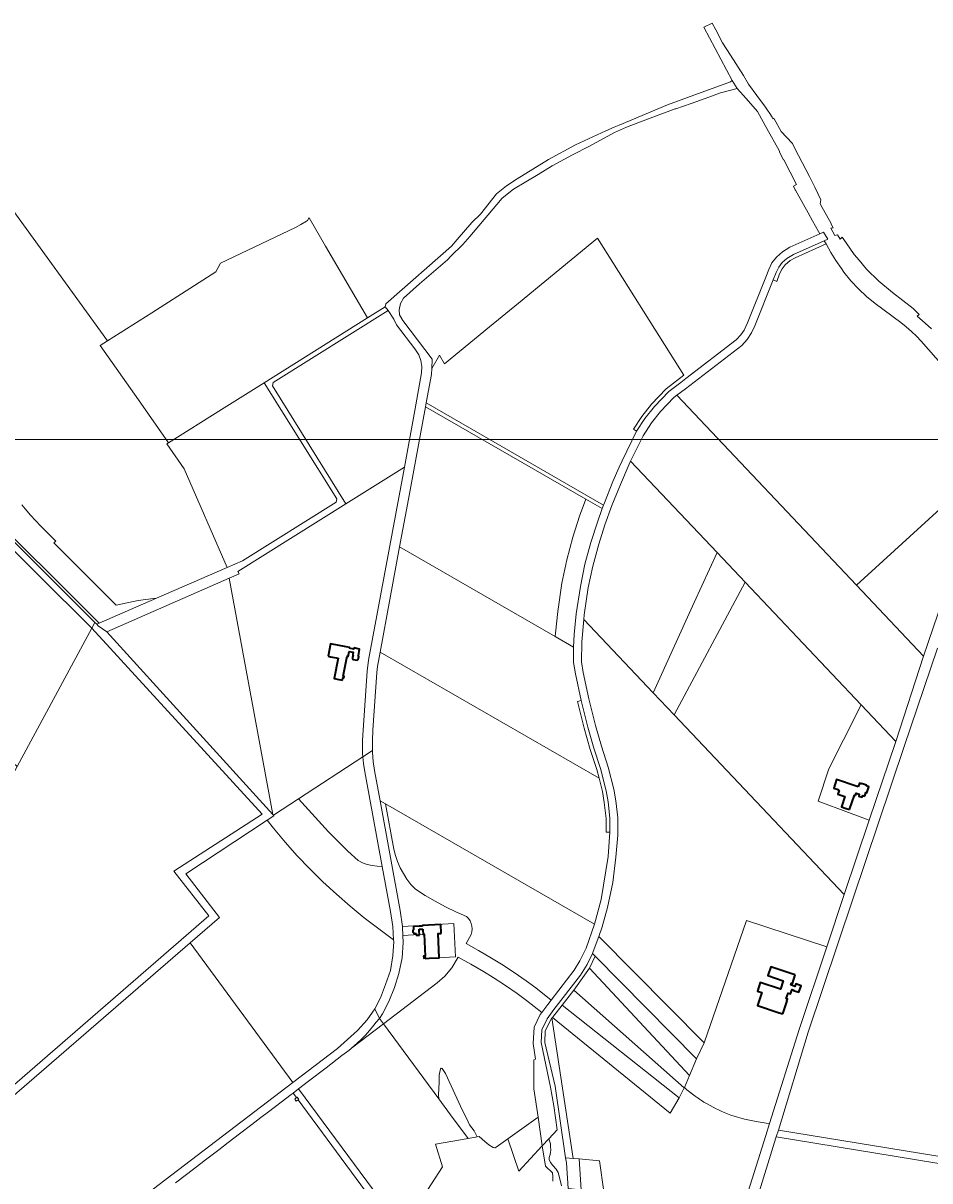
# Model space of a CAD drawing. Header units: metres. Extents: x 152747 to 157233, y 373738 to 378734.
# Tile 28 of 29: x 154981 to 156188, y 376909 to 378449. Entities that reach past the tile are written whole.
import ezdxf
from ezdxf.enums import TextEntityAlignment as Align

# ---------------------------------------------------------------- set-up
doc = ezdxf.new("R2010")
doc.units = ezdxf.units.M
for name, color, linetype, lineweight in [('B-XX-KG-GRENS_PERCEEL-GV', 150, 'Continuous', 18), ('B-XX-KG-GRENS_PERCEEL-S @ 0.001', 150, 'Continuous', 25), ('B-XX-OG-BEBOUWING-G', 7, 'Continuous', 35), ('B-XX-OG-BEBOUWING_HUISNUMMER-T18', 10, 'Continuous', 18), ('B-XX-OG-BEBOUWING_STRAATNAAM-T18', 10, 'Continuous', 18), ('X-XX-AL-DETAIL1-G', 7, 'Continuous', 18)]:
    doc.layers.add(name, color=color, linetype=linetype, lineweight=lineweight)
doc.styles.add('NLCS-ISO', font='NLCS-ISO.ttf', dxfattribs={"height": 1.8})
doc.styles.add('NLCS-ISO-M-T18', font='NLCS-ISO.ttf', dxfattribs={"height": 1.8})

# ---------------------------------------------------------------- blocks, each defined once
blk = doc.blocks.new('SKG-PERCEELNUMMER-SO')
at = {"layer": 'Defpoints'}
blk.add_point((0, 0), dxfattribs=at)
at = {"style": 'NLCS-ISO', "oblique": 10, "flags": 1}
blk.add_attdef('GEMEENTECODE', text='', height=1.8, dxfattribs=at).set_placement((0, 3), align=Align.MIDDLE_RIGHT)
at = {"style": 'NLCS-ISO', "oblique": 10}
blk.add_attdef('PERCEELNUMMER', text='', height=1.8, dxfattribs=at).set_placement((0, 0), align=Align.MIDDLE_CENTER)
at = {"style": 'NLCS-ISO', "oblique": 10, "flags": 1}
blk.add_attdef('SECTIE', text='', height=1.8, dxfattribs=at).set_placement((0, 2), align=Align.MIDDLE_LEFT)

msp = doc.modelspace()

# ---------------------------------------------------------------- linework, layer by layer
at = {"layer": 'B-XX-KG-GRENS_PERCEEL-GV'}
for points in [[(156189.788, 378042.415), (156181.349, 378050.117), (156170.769, 378059.218), (156173.51, 378061.828), (156165.183, 378069.571), (156137.66, 378090.926), (156119.435, 378106.179), (156103.255, 378121.848), (156093.233, 378133.907), (156086.923, 378141.596), (156076.126, 378156.891), (156070.836, 378164.385), (156068.121, 378161.858), (156064.59, 378167.78), (156061.168, 378166.948), (156055.885, 378176.359), (156058.989, 378177.173), (156056.119, 378181.862), (156056.15, 378182.581), (156041.851, 378208.246), (156041.539, 378208.805), (156042.304, 378214.163), (156034.385, 378231.316), (156033.998, 378232.155), (156027.239, 378245.261), (156007.962, 378282.642), (156004.575, 378289.21), (156004.14, 378289.673), (155989.507, 378305.215), (155980.389, 378322.17), (155980.036, 378322.826), (155979.015, 378322.017), (155978.664, 378322.604), (155977.679, 378324.256), (155974.432, 378329.304), (155971.575, 378333.414), (155968.686, 378337.501), (155957.39, 378352.876), (155946.184, 378368.111), (155939.401, 378379.652), (155922.266, 378406.623), (155911.61, 378423.327), (155902.679, 378440.638), (155897.917, 378449.359), (155886.799, 378443.975), (155924.223, 378373.125), (155931.286, 378362.528), (155943.017, 378349.136), (155958.108, 378331.908), (155963.433, 378322.14), (155970.484, 378309.205), (155987.171, 378279.715), (155987.932, 378276.747), (155992.677, 378267.516), (155993.148, 378267.691), (156010.029, 378234.848), (156005.831, 378232.426), (156008.47, 378227.666), (156008.876, 378226.934), (156019.455, 378207.848), (156025.482, 378196.974), (156031.444, 378186.219), (156039.328, 378171.995), (156040.936, 378169.095), (156046.045, 378171.408), (156051.871, 378161.965), (156047.04, 378159.816), (156049.466, 378155.554), (156055.929, 378144.202), (156062.456, 378133.329), (156069.763, 378122.866), (156073.166, 378118.168), (156082.462, 378106.594), (156092.464, 378095.745), (156103.36, 378085.578), (156114.782, 378076.326), (156148.822, 378050.889), (156156.07, 378045.097), (156163.069, 378039.073), (156169.712, 378032.758), (156175.988, 378026.102), (156254.183, 377937.549)], [(154979.192, 377808.243), (154983.465, 377802.854), (154990.39, 377794.707), (155004.009, 377780.49), (155024.38, 377760.116), (155021.518, 377758.027), (155071.859, 377707.805), (155104.359, 377674.916), (155133.689, 377681.209), (155154.083, 377683.75), (155158.129, 377684.056), (155252.051, 377724.989), (155194.991, 377856.478), (155171.854, 377889.372), (155174.216, 377890.76), (155134.195, 377947.929), (155083.335, 378020.581), (155092.941, 378026.682), (154956.744, 378214.614)], [(156254.183, 377937.549), (156175.988, 378026.102), (156169.712, 378032.758), (156163.069, 378039.073), (156156.07, 378045.097), (156148.822, 378050.889), (156114.782, 378076.326), (156103.36, 378085.578), (156092.464, 378095.745), (156082.462, 378106.594), (156073.166, 378118.168), (156069.763, 378122.866), (156062.456, 378133.329), (156055.929, 378144.202), (156049.466, 378155.554), (156008.203, 378137.113), (156001.473, 378133.438), (155994.755, 378127.535), (155990.853, 378122.573), (155987.599, 378115.687), (155983.7, 378105.788), (155979.167, 378107.81), (155954.482, 378046.464), (155949.995, 378037.074), (155944.242, 378028.414), (155937.354, 378020.465), (155862.155, 377962.902), (155850.654, 377954.182), (156089.917, 377701.333), (156297.396, 377891.1)], [(154918.926, 377812.921), (155081.916, 377650.841), (155158.129, 377684.056), (155154.083, 377683.75), (155133.689, 377681.209), (155104.359, 377674.916), (155071.859, 377707.805), (155021.518, 377758.027), (155024.38, 377760.116), (155004.009, 377780.49), (154990.39, 377794.707), (154983.465, 377802.854), (154979.192, 377808.243)], [(156211.223, 377700.776), (156179.119, 377607.066), (156142.08, 377493.45), (156141.642, 377492.106), (156106.874, 377388.786), (156073.569, 377289.811), (156050.33, 377220.128), (156013.698, 377110.285), (155974.079, 376985.061), (155969.084, 376969.274), (155938.295, 376870.784)], [(155957.141, 376883.967), (155982.73, 376965.885), (155983.195, 376967.418), (155985.871, 376976.249), (155985.879, 376976.275), (156025.537, 377106.532), (156085.242, 377283.748), (156153.384, 377487), (156197.827, 377617.845)], [(155706.181, 376898.479), (155703.766, 376932.679), (155702.761, 376939.464), (155688.834, 377034.744), (155675.058, 377092.979), (155675.743, 377108.491), (155684.516, 377125.59), (155685.114, 377126.345), (155698.129, 377142.776), (155713.496, 377162.613), (155734.398, 377191.887), (155742.049, 377207.828), (155738.428, 377211.493), (155731.378, 377196.54), (155722.746, 377182.7), (155687.188, 377136.851), (155678.043, 377124.556), (155670.958, 377109.889), (155670.141, 377092.961), (155682.766, 377033.573), (155687.085, 377008.395), (155691.59, 376976.823), (155680.476, 376964.842), (155682.459, 376958.113), (155682.815, 376954.86), (155682.876, 376949.666), (155682.805, 376946.892), (155682.028, 376943.705), (155681.034, 376939.937), (155681.065, 376937.34), (155682.78, 376933.189), (155685.679, 376929.06), (155690.127, 376924.159), (155692.61, 376919.918), (155694.596, 376913.384), (155697.401, 376902.075)], [(155183.591, 376906.195), (155197.975, 376917.153), (155217.044, 376931.812), (155223.613, 376936.939), (155241.041, 376950.007), (155253.523, 376959.63), (155268.875, 376971.436), (155285.152, 376983.896), (155297.031, 376993.101), (155307.214, 377000.748), (155324.345, 377013.578), (155337.625, 377023.559), (155340.15, 377025.618), (155347.144, 377031.093), (155360.54, 377041.265), (155383.894, 377059.226), (155405.099, 377075.394), (155414.177, 377082.393), (155417.732, 377085.356), (155421.287, 377088.319), (155430.32, 377096.529), (155436.306, 377102.649), (155441.726, 377108.705), (155447.418, 377115.802), (155450.601, 377119.824), (155455.143, 377124.63), (155448.826, 377137.588), (155438.471, 377123.057), (155425.721, 377108.718), (155398.934, 377084.958), (155339.458, 377039.65), (155068.068, 376832.407)], [(155938.295, 376870.784), (155969.084, 376969.274), (155974.079, 376985.061), (155969.685, 376985.745), (155956.494, 376987.772), (155952.069, 376988.546), (155947.475, 376989.438), (155945.187, 376989.927), (155940.629, 376990.99), (155938.361, 376991.565), (155934.434, 376992.631), (155931.601, 376993.457), (155927.136, 376994.859), (155922.708, 376996.373), (155920.508, 376997.171), (155918.319, 376997.996), (155913.973, 376999.728), (155909.669, 377001.57), (155905.413, 377003.517), (155903.304, 377004.531), (155899.125, 377006.637), (155895, 377008.847), (155890.931, 377011.159), (155886.921, 377013.572), (155884.939, 377014.816), (155881.023, 377017.378), (155879.089, 377018.695), (155875.271, 377021.402), (155873.388, 377022.791), (155871.523, 377024.204), (155867.845, 377027.098), (155866.034, 377028.579), (155864.241, 377030.083), (155861.586, 377032.382), (155860.86, 377033.011), (155860.743, 377032.726), (155853.971, 377019.349), (155841.875, 376998.93), (155685.114, 377126.345), (155684.516, 377125.59), (155712.894, 376938.554), (155720.685, 376937.854), (155747.713, 376935.425), (155753.576, 376894.667)], [(155481.26, 376834.435), (155346.82, 377016.457), (155344.313, 377014.699), (155342.122, 377017.622), (155344.472, 377019.488), (155340.15, 377025.618), (155337.625, 377023.559), (155324.345, 377013.578), (155307.214, 377000.748), (155297.031, 376993.101), (155285.152, 376983.896), (155268.875, 376971.436), (155253.523, 376959.63), (155241.041, 376950.007), (155223.613, 376936.939), (155217.044, 376931.812), (155197.975, 376917.153), (155183.591, 376906.195)], [(155685.558, 376908.259), (155685.929, 376914.612), (155685.161, 376919.392), (155676.023, 376928.161), (155671.565, 376955.235), (155640.416, 376921.656), (155625.729, 376964.714), (155610.248, 376953.767), (155608.821, 376952.712), (155608.316, 376952.65), (155606.427, 376953.032), (155600.59, 376956.738), (155595.019, 376961.112), (155587.678, 376967.91), (155585.093, 376967.285), (155572.825, 376965.289), (155529.402, 376957.787), (155538.708, 376927.252), (155500.761, 376868.582)], [(155697.401, 376902.075), (155694.596, 376913.384), (155692.61, 376919.918), (155690.127, 376924.159), (155685.679, 376929.06), (155682.78, 376933.189), (155681.065, 376937.34), (155681.034, 376939.937), (155682.028, 376943.705), (155682.805, 376946.892), (155682.876, 376949.666), (155682.815, 376954.86), (155682.459, 376958.113), (155680.476, 376964.842), (155671.565, 376955.235), (155676.023, 376928.161), (155685.161, 376919.392), (155685.929, 376914.612), (155685.558, 376908.259)], [(156299.642, 376915.49), (155983.195, 376967.418), (155982.73, 376965.885), (155957.141, 376883.967)]]:
    msp.add_lwpolyline(points, dxfattribs=at)
for points in [[(155864.79, 378350.229), (155838.474, 378340.558), (155774.036, 378313.716), (155767.156, 378310.743), (155756.053, 378305.946), (155715.684, 378287.444), (155679.846, 378268.125), (155638.1, 378242.097), (155624.092, 378232.887), (155610.727, 378222.263), (155589.37, 378195.178), (155577.896, 378184.14), (155558.52, 378161.6), (155550.883, 378152.716), (155467.209, 378079.035), (155463.666, 378075.915), (155462.453, 378071.705), (155466.464, 378066.772), (155473.95, 378055.5), (155477.487, 378047.711), (155501.911, 378016.113), (155507.332, 378007.821), (155510.109, 378000.415), (155511.381, 377992.53), (155510.819, 377984.109), (155502.206, 377933.695), (155488.132, 377858.556), (155440.556, 377601.723), (155438.559, 377587.237), (155433.081, 377508.619), (155432.388, 377494.583), (155432.579, 377477.418), (155433.013, 377473.035), (155445.721, 377481.336), (155445.566, 377494.672), (155446.159, 377508.574), (155451.331, 377585.109), (155452.242, 377593.386), (155455.776, 377612.474), (155481.669, 377752.35), (155493.454, 377816.015), (155516.119, 377938.991), (155517.08, 377944.207), (155524.019, 377981.857), (155524.476, 377989.98), (155525.052, 378002.001), (155486.178, 378053.616), (155481.787, 378061.129), (155481.092, 378067.918), (155483.091, 378076.473), (155487.146, 378083.245), (155508.384, 378102.678), (155539.215, 378129.121), (155545.405, 378134.547), (155550.126, 378139.217), (155565.831, 378154.751), (155575.076, 378165.608), (155618.313, 378216.383), (155633.52, 378228.394), (155666.044, 378247.874), (155684.786, 378259.298), (155711.691, 378273.987), (155734.474, 378285.727), (155767.877, 378303.939), (155783.568, 378311.09), (155789.448, 378313.315), (155818.685, 378324.377), (155848.561, 378335.139), (155849.504, 378335.475), (155869.67, 378342.65), (155888.43, 378349.308), (155908.781, 378356.53), (155931.286, 378362.528), (155924.223, 378373.125), (155922.336, 378371.363)], [(155439.023, 378057.004), (155383.18, 378152.79), (155361.189, 378190.511), (155360.948, 378189.829), (155359.072, 378186.804), (155357.737, 378185.857), (155350.377, 378181.51), (155343.185, 378177.561), (155243.314, 378130.097), (155237.395, 378118.443), (155152.187, 378063.954), (155092.941, 378026.682), (155083.335, 378020.581), (155134.195, 377947.929), (155174.216, 377890.76), (155244.931, 377935.223), (155301.633, 377970.8)], [(155751.43, 377246.989), (155758.425, 377272.4), (155765.411, 377305.717), (155769.748, 377339.321), (155772.3, 377368.952), (155772.054, 377391.893), (155769.61, 377414.644), (155767.035, 377429.893), (155759.379, 377459.452), (155750.449, 377487.399), (155742.377, 377514.89), (155733.69, 377550.067), (155726.091, 377585.186), (155723.86, 377599.661), (155724.187, 377625.951), (155727.003, 377655.867), (155727.56, 377661.787), (155732.866, 377698.177), (155738.747, 377726.818), (155746.763, 377755.944), (155755.034, 377781.792), (155764.297, 377807.543), (155775.574, 377835.346), (155787.318, 377862.635), (155789.212, 377866.506), (155805.75, 377900.313), (155816.877, 377917.339), (155828.883, 377932.567), (155846.802, 377951.262), (155850.654, 377954.182), (155862.155, 377962.902), (155937.354, 378020.465), (155944.242, 378028.414), (155949.995, 378037.074), (155954.482, 378046.464), (155979.167, 378107.81), (155983.014, 378117.453), (155986.393, 378124.816), (155991.146, 378130.997), (155997.391, 378136.233), (156005.919, 378141.523), (156047.04, 378159.816), (156051.871, 378161.965), (156046.045, 378171.408), (156040.936, 378169.095), (156001.18, 378151.102), (155991.499, 378145.255), (155983.402, 378138.152), (155977.382, 378130.233), (155973.1, 378121.423), (155969.14, 378111.374), (155944.722, 378050.514), (155940.195, 378040.995), (155935.775, 378034.56), (155930.2, 378028.372), (155929.788, 378028.055), (155862.929, 377976.58), (155855.877, 377971.285), (155839.956, 377959.117), (155820.842, 377939.393), (155808.281, 377923.293), (155797.178, 377906.184), (155777.804, 377867.049), (155774.103, 377858.47), (155765.719, 377839.341), (155754.354, 377810.924), (155753.311, 377808.05), (155751.58, 377803.277), (155745.003, 377785.146), (155736.368, 377758.39), (155728.528, 377729.466), (155722.39, 377699.785), (155716.993, 377663.147), (155714.136, 377635.619), (155713.353, 377618.945), (155713.052, 377612.547), (155713.333, 377598.657), (155715.683, 377583.358), (155723.389, 377547.802), (155732.247, 377512.315), (155740.268, 377484.403), (155749.007, 377457.509), (155756.646, 377427.885), (155759.199, 377412.969), (155761.578, 377391.259), (155761.796, 377372.57), (155759.217, 377340.559), (155750.05, 377283.086), (155741.363, 377250.281), (155729.99, 377218.26), (155721.77, 377201.505), (155714.307, 377189.149), (155683.551, 377149.338), (155678.905, 377143.324), (155670.899, 377132.672), (155668.994, 377130.138), (155660.961, 377113.472), (155659.564, 377091.373), (155662.689, 377070.586), (155660.552, 377069.859), (155660.235, 377031.174), (155666.123, 376993.317), (155671.565, 376955.235), (155680.476, 376964.842), (155691.59, 376976.823), (155687.085, 377008.395), (155682.766, 377033.573), (155670.141, 377092.961), (155670.958, 377109.889), (155678.043, 377124.556), (155687.188, 377136.851), (155722.746, 377182.7), (155731.378, 377196.54), (155738.428, 377211.493), (155739.582, 377213.941), (155746.753, 377233.943)], [(155753.311, 377808.05), (155754.354, 377810.924), (155765.719, 377839.341), (155774.103, 377858.47), (155777.804, 377867.049), (155797.178, 377906.184), (155793.062, 377909.003), (155804.23, 377926.1), (155816.931, 377942.529), (155836.697, 377962.909), (155860.24, 377980.847), (155854.902, 377989.318), (155745.331, 378163.213), (155639.916, 378076.791), (155601.271, 378045.109), (155541.5, 377996.108), (155534.98, 378007.331), (155524.476, 377989.98), (155524.019, 377981.857), (155517.08, 377944.207)], [(155466.464, 378066.772), (155462.453, 378071.705), (155439.023, 378057.004), (155301.633, 377970.8), (155398.173, 377816.247), (155397.186, 377812.075), (155272.706, 377733.875), (155252.051, 377724.989), (155158.129, 377684.056), (155081.916, 377650.841), (155078.608, 377649.4), (155080.677, 377647.338), (155092.302, 377639.443), (155254.875, 377710.673), (155268.033, 377716.613), (155266.644, 377719.574), (155410.434, 377809.801), (155312.504, 377966.598), (155313.474, 377970.95)], [(155313.474, 377970.95), (155312.504, 377966.598), (155410.434, 377809.801), (155488.132, 377858.556), (155502.206, 377933.695), (155510.819, 377984.109), (155511.381, 377992.53), (155510.109, 378000.415), (155507.332, 378007.821), (155501.911, 378016.113), (155477.487, 378047.711), (155473.95, 378055.5), (155466.464, 378066.772)], [(155252.051, 377724.989), (155272.706, 377733.875), (155397.186, 377812.075), (155398.173, 377816.247), (155301.633, 377970.8), (155244.931, 377935.223), (155174.216, 377890.76), (155171.854, 377889.372), (155194.991, 377856.478)], [(155076.086, 377651.914), (155078.608, 377649.4), (155081.916, 377650.841), (154918.926, 377812.921), (154782.692, 377948.393), (154780.939, 377950.136), (154779.877, 377948.465), (154779.4, 377947.596)], [(155941.597, 377705.402), (156096.067, 377542.096), (156142.08, 377493.45), (156179.119, 377607.066), (156089.917, 377701.333), (155850.654, 377954.182), (155846.802, 377951.262), (155828.883, 377932.567), (155816.877, 377917.339), (155805.75, 377900.313), (155789.212, 377866.506), (155904.235, 377744.902)], [(154780.69, 377933.702), (154856.214, 377858.667), (155071.975, 377644.301), (155076.086, 377651.914), (154779.4, 377947.596), (154774.92, 377939.435)], [(155688.984, 377632.977), (155689.197, 377637.497), (155692.182, 377666.26), (155697.762, 377704.142), (155704.2, 377735.273), (155712.394, 377765.503), (155721.349, 377793.25), (155729.585, 377815.955), (155516.119, 377938.991), (155493.454, 377816.015), (155481.669, 377752.35)], [(155729.585, 377815.955), (155751.58, 377803.277), (155753.311, 377808.05), (155517.08, 377944.207), (155516.119, 377938.991)], [(156179.119, 377607.066), (156211.223, 377700.776), (156218.617, 377718.033), (156225.894, 377729.03), (156243.043, 377747.505), (156324.208, 377821.114), (156327.916, 377828.167), (156333.141, 377833.599), (156337.282, 377848.226), (156297.396, 377891.1), (156089.917, 377701.333)], [(154856.214, 377858.667), (154849.709, 377846.35), (154848.267, 377834.73), (154845.618, 377766.455), (154783.834, 377705.71), (154726.84, 377676.425), (154705.729, 377699.844), (154690.749, 377686.284), (154739.686, 377642.042), (154763.099, 377651.306), (154812.414, 377606.023), (154821.526, 377606.041), (154865.785, 377565.685), (154870.024, 377553.462), (154972.553, 377460.211), (155071.975, 377644.301)], [(155313.886, 377395.214), (155347.402, 377417.109), (155433.013, 377473.035), (155432.579, 377477.418), (155432.388, 377494.583), (155433.081, 377508.619), (155438.559, 377587.237), (155440.556, 377601.723), (155488.132, 377858.556), (155410.434, 377809.801), (155266.644, 377719.574), (155268.033, 377716.613), (155254.875, 377710.673), (155313.034, 377396.154)], [(155727.003, 377655.867), (155819.384, 377558.29), (155874.003, 377678.456), (155904.235, 377744.902), (155789.212, 377866.506), (155787.318, 377862.635), (155775.574, 377835.346), (155764.297, 377807.543), (155755.034, 377781.792), (155746.763, 377755.944), (155738.747, 377726.818), (155732.866, 377698.177), (155727.56, 377661.787)], [(155688.984, 377632.977), (155713.353, 377618.945), (155714.136, 377635.619), (155716.993, 377663.147), (155722.39, 377699.785), (155728.528, 377729.466), (155736.368, 377758.39), (155745.003, 377785.146), (155751.58, 377803.277), (155729.585, 377815.955), (155721.349, 377793.25), (155712.394, 377765.503), (155704.2, 377735.273), (155697.762, 377704.142), (155692.182, 377666.26), (155689.197, 377637.497)], [(155747.209, 377444.617), (155744.25, 377456.237), (155735.471, 377482.939), (155727.448, 377511.096), (155718.517, 377546.73), (155723.389, 377547.802), (155715.683, 377583.358), (155713.333, 377598.657), (155713.052, 377612.547), (155713.353, 377618.945), (155688.984, 377632.977), (155481.669, 377752.35), (155455.776, 377612.474)], [(155847.18, 377528.931), (155941.597, 377705.402), (155904.235, 377744.902), (155874.003, 377678.456), (155819.384, 377558.29)], [(155254.875, 377710.673), (155092.302, 377639.443), (155313.034, 377396.154)], [(155847.18, 377528.931), (156073.569, 377289.811), (156106.874, 377388.786), (156079.368, 377398.945), (156038.662, 377414.016), (156053.162, 377456.873), (156072.642, 377495.557), (156096.067, 377542.096), (155941.597, 377705.402)], [(154972.553, 377460.211), (154945.349, 377409.841), (154937.783, 377399.746), (154903.816, 377350.037), (154735.672, 377128.059), (154735.772, 377127.957), (154888.348, 376967.361), (155227.75, 377261.373), (155181.425, 377320.91), (155298.696, 377396.906), (155071.975, 377644.301)], [(154752.895, 376843.724), (154886.333, 376953.752), (154895.863, 376960.299), (155202.955, 377225.444), (155241.848, 377259.024), (155197.288, 377317.243), (155305.631, 377388.543), (155314.49, 377394.373), (155313.886, 377395.214), (155313.034, 377396.154), (155092.302, 377639.443), (155080.677, 377647.338), (155078.608, 377649.4), (155076.086, 377651.914), (155071.975, 377644.301), (155298.696, 377396.906), (155181.425, 377320.91), (155227.75, 377261.373), (154888.348, 376967.361), (154879.838, 376961.434), (154746.923, 376851.48), (154752.262, 376844.586)], [(155887.304, 377092.608), (155943.613, 377255.093), (156050.33, 377220.128), (156073.569, 377289.811), (155847.18, 377528.931), (155819.384, 377558.29), (155727.003, 377655.867), (155724.187, 377625.951), (155723.86, 377599.661), (155726.091, 377585.186), (155733.69, 377550.067), (155742.377, 377514.89), (155750.449, 377487.399), (155759.379, 377459.452), (155767.035, 377429.893), (155769.61, 377414.644), (155772.054, 377391.893), (155772.3, 377368.952), (155769.748, 377339.321), (155765.411, 377305.717), (155758.425, 377272.4), (155751.43, 377246.989), (155746.753, 377233.943)], [(155741.363, 377250.281), (155750.05, 377283.086), (155759.217, 377340.559), (155761.796, 377372.57), (155756.78, 377372.72), (155756.616, 377391.058), (155754.263, 377412.191), (155751.745, 377426.808), (155747.209, 377444.617), (155455.776, 377612.474), (155452.242, 377593.386), (155451.331, 377585.109), (155446.159, 377508.574), (155445.566, 377494.672), (155445.721, 377481.336), (155445.749, 377478.971), (155446.639, 377466.629), (155448.579, 377455.04), (155455.939, 377414.547), (155463.045, 377410.457)], [(155985.879, 376976.275), (156298.804, 376925.088), (156373.527, 377000.251), (156306.235, 377073.372), (156389.35, 377135.912), (156326.316, 377202.879), (156446.534, 377330.766), (156379.643, 377395.341), (156443.904, 377463.343), (156426.824, 377475.046), (156293.88, 377566.139), (156197.827, 377617.845), (156153.384, 377487), (156085.242, 377283.748), (156025.537, 377106.532)], [(155747.209, 377444.617), (155751.745, 377426.808), (155754.263, 377412.191), (155756.616, 377391.058), (155756.78, 377372.72), (155761.796, 377372.57), (155761.578, 377391.259), (155759.199, 377412.969), (155756.646, 377427.885), (155749.007, 377457.509), (155740.268, 377484.403), (155732.247, 377512.315), (155723.389, 377547.802), (155718.517, 377546.73), (155727.448, 377511.096), (155735.471, 377482.939), (155744.25, 377456.237)], [(156106.874, 377388.786), (156141.642, 377492.106), (156142.08, 377493.45), (156096.067, 377542.096), (156072.642, 377495.557), (156053.162, 377456.873), (156038.662, 377414.016), (156079.368, 377398.945)], [(155347.402, 377417.109), (155387.357, 377373.444), (155399.928, 377360.203), (155412.977, 377347.432), (155426.485, 377335.15), (155432.456, 377332.164), (155438.718, 377329.853), (155445.197, 377328.246), (155451.813, 377327.36), (155458.689, 377327.203), (155435.411, 377452.857), (155433.87, 377464.376), (155433.013, 377473.035)], [(155455.143, 377124.63), (155459.08, 377130.975), (155467.63, 377147.241), (155475.2, 377166.078), (155480.859, 377184.639), (155484.98, 377205.472), (155486.42, 377226.012), (155486.099, 377235.431), (155485.731, 377246.247), (155485.6, 377247.145), (155482.515, 377268.321), (155455.939, 377414.547), (155448.579, 377455.04), (155446.639, 377466.629), (155445.749, 377478.971), (155445.721, 377481.336), (155433.013, 377473.035), (155433.87, 377464.376), (155435.411, 377452.857), (155458.689, 377327.203), (155469.827, 377267.08), (155472.864, 377247.229), (155473.76, 377229.677), (155473.893, 377227.075), (155472.848, 377208.11), (155469.515, 377188.71), (155463.181, 377170.169), (155456.535, 377152.418), (155448.826, 377137.588)], [(156637.554, 377362.17), (156531.501, 377250.752), (156472.153, 377099.458), (156373.527, 377000.251), (156298.804, 376925.088), (155985.879, 376976.275), (155985.871, 376976.249), (155983.195, 376967.418), (156299.642, 376915.49), (156478.237, 377095.803), (156538.431, 377248.742), (156710.792, 377432.377), (156706.827, 377435.847)], [(155347.402, 377417.109), (155313.886, 377395.214), (155314.49, 377394.373), (155305.631, 377388.543), (155313.757, 377378.258), (155329.424, 377359.633), (155345.656, 377341.5), (155362.439, 377323.873), (155379.756, 377306.772), (155397.59, 377290.211), (155415.925, 377274.206), (155434.744, 377258.772), (155454.028, 377243.925), (155473.76, 377229.677), (155472.864, 377247.229), (155469.827, 377267.08), (155458.689, 377327.203), (155451.813, 377327.36), (155445.197, 377328.246), (155438.718, 377329.853), (155432.456, 377332.164), (155426.485, 377335.15), (155412.977, 377347.432), (155399.928, 377360.203), (155387.357, 377373.444)], [(155460.232, 377117.732), (155531.724, 377172.194), (155541.862, 377181.266), (155551.185, 377192.09), (155559.647, 377206.432), (155576.44, 377197.123), (155593.563, 377187.246), (155606.171, 377179.579), (155622.663, 377168.891), (155638.232, 377158.061), (155650.631, 377148.888), (155670.899, 377132.672), (155678.905, 377143.324), (155683.551, 377149.338), (155663.28, 377165.526), (155650.437, 377175.027), (155634.32, 377186.238), (155617.247, 377197.303), (155604.223, 377205.223), (155586.697, 377215.333), (155570.263, 377224.446), (155576.957, 377236.65), (155577.956, 377240.275), (155578.313, 377244.019), (155578.016, 377247.768), (155577.076, 377251.41), (155575.52, 377254.834), (155573.395, 377257.937), (155570.766, 377260.626), (155556.644, 377266.819), (155542.764, 377273.534), (155529.143, 377280.762), (155515.801, 377288.493), (155502.757, 377296.716), (155496.902, 377303.288), (155491.58, 377310.301), (155486.825, 377317.709), (155482.666, 377325.467), (155479.129, 377333.528), (155476.235, 377341.842), (155474.002, 377350.357), (155463.045, 377410.457), (155455.939, 377414.547), (155482.515, 377268.321), (155485.6, 377247.145), (155553.787, 377251.443), (155556.092, 377206.875), (155516.051, 377204.71), (155514.291, 377236.88), (155486.099, 377235.431), (155486.42, 377226.012), (155484.98, 377205.472), (155480.859, 377184.639), (155475.2, 377166.078), (155467.63, 377147.241), (155459.08, 377130.975), (155455.143, 377124.63)], [(155741.363, 377250.281), (155463.045, 377410.457), (155474.002, 377350.357), (155476.235, 377341.842), (155479.129, 377333.528), (155482.666, 377325.467), (155486.825, 377317.709), (155491.58, 377310.301), (155496.902, 377303.288), (155502.757, 377296.716), (155515.801, 377288.493), (155529.143, 377280.762), (155542.764, 377273.534), (155556.644, 377266.819), (155570.766, 377260.626), (155573.395, 377257.937), (155575.52, 377254.834), (155577.076, 377251.41), (155578.016, 377247.768), (155578.313, 377244.019), (155577.956, 377240.275), (155576.957, 377236.65), (155570.263, 377224.446), (155586.697, 377215.333), (155604.223, 377205.223), (155617.247, 377197.303), (155634.32, 377186.238), (155650.437, 377175.027), (155663.28, 377165.526), (155683.551, 377149.338), (155714.307, 377189.149), (155721.77, 377201.505), (155729.99, 377218.26)], [(155305.631, 377388.543), (155197.288, 377317.243), (155241.848, 377259.024), (155202.955, 377225.444), (155339.458, 377039.65), (155398.934, 377084.958), (155425.721, 377108.718), (155438.471, 377123.057), (155448.826, 377137.588), (155456.535, 377152.418), (155463.181, 377170.169), (155469.515, 377188.71), (155472.848, 377208.11), (155473.893, 377227.075), (155473.76, 377229.677), (155454.028, 377243.925), (155434.744, 377258.772), (155415.925, 377274.206), (155397.59, 377290.211), (155379.756, 377306.772), (155362.439, 377323.873), (155345.656, 377341.5), (155329.424, 377359.633), (155313.757, 377378.258)], [(155485.6, 377247.145), (155485.731, 377246.247), (155486.099, 377235.431), (155514.291, 377236.88), (155516.051, 377204.71), (155556.092, 377206.875), (155553.787, 377251.443)], [(155877.152, 377071.08), (155867.468, 377049.03), (155860.86, 377033.011), (155861.586, 377032.382), (155864.241, 377030.083), (155866.034, 377028.579), (155867.845, 377027.098), (155871.523, 377024.204), (155873.388, 377022.791), (155875.271, 377021.402), (155879.089, 377018.695), (155881.023, 377017.378), (155884.939, 377014.816), (155886.921, 377013.572), (155890.931, 377011.159), (155895, 377008.847), (155899.125, 377006.637), (155903.304, 377004.531), (155905.413, 377003.517), (155909.669, 377001.57), (155913.973, 376999.728), (155918.319, 376997.996), (155920.508, 376997.171), (155922.708, 376996.373), (155927.136, 376994.859), (155931.601, 376993.457), (155934.434, 376992.631), (155938.361, 376991.565), (155940.629, 376990.99), (155945.187, 376989.927), (155947.475, 376989.438), (155952.069, 376988.546), (155956.494, 376987.772), (155969.685, 376985.745), (155974.079, 376985.061), (156013.698, 377110.285), (156050.33, 377220.128), (155943.613, 377255.093), (155887.304, 377092.608)], [(155746.753, 377233.943), (155739.582, 377213.941), (155738.428, 377211.493), (155742.049, 377207.828), (155877.152, 377071.08), (155887.304, 377092.608)], [(155339.458, 377039.65), (155202.955, 377225.444), (154895.863, 376960.299), (155013.587, 376833.348), (155023.259, 376824.612), (155032.986, 376820.072), (155042.67, 376818.564), (155050.779, 376821.617), (155059.659, 376826.433), (155068.068, 376832.407)], [(155533.797, 377018.018), (155533.341, 377023.408), (155534.307, 377039.972), (155534.447, 377049.389), (155536.084, 377057.945), (155536.993, 377058.712), (155538.341, 377058.407), (155543.035, 377051.488), (155565.343, 377002.438), (155571.423, 376991.205), (155574.981, 376983.532), (155581.095, 376975.211), (155585.093, 376967.285), (155587.678, 376967.91), (155595.019, 376961.112), (155600.59, 376956.738), (155606.427, 376953.032), (155608.316, 376952.65), (155608.821, 376952.712), (155610.248, 376953.767), (155625.729, 376964.714), (155666.123, 376993.317), (155660.235, 377031.174), (155660.552, 377069.859), (155662.689, 377070.586), (155659.564, 377091.373), (155660.961, 377113.472), (155668.994, 377130.138), (155670.899, 377132.672), (155650.631, 377148.888), (155638.232, 377158.061), (155622.663, 377168.891), (155606.171, 377179.579), (155593.563, 377187.246), (155576.44, 377197.123), (155559.647, 377206.432), (155551.185, 377192.09), (155541.862, 377181.266), (155531.724, 377172.194), (155460.232, 377117.732)], [(155734.398, 377191.887), (155867.468, 377049.03), (155877.152, 377071.08), (155742.049, 377207.828)], [(155860.86, 377033.011), (155867.468, 377049.03), (155734.398, 377191.887), (155713.496, 377162.613), (155860.743, 377032.726)], [(155853.971, 377019.349), (155860.743, 377032.726), (155713.496, 377162.613), (155698.129, 377142.776)], [(155685.114, 377126.345), (155841.875, 376998.93), (155853.971, 377019.349), (155698.129, 377142.776)], [(155417.732, 377085.356), (155414.177, 377082.393), (155405.099, 377075.394), (155383.894, 377059.226), (155360.54, 377041.265), (155347.144, 377031.093), (155487.357, 376841.833), (155500.761, 376868.582), (155538.708, 376927.252), (155529.402, 376957.787), (155572.825, 376965.289), (155549.711, 376996.665), (155533.797, 377018.018), (155460.232, 377117.732)], [(155455.143, 377124.63), (155450.601, 377119.824), (155447.418, 377115.802), (155441.726, 377108.705), (155436.306, 377102.649), (155430.32, 377096.529), (155421.287, 377088.319), (155417.732, 377085.356), (155460.232, 377117.732)], [(155702.761, 376939.464), (155712.894, 376938.554), (155684.516, 377125.59), (155675.743, 377108.491), (155675.058, 377092.979), (155688.834, 377034.744)], [(155572.825, 376965.289), (155585.093, 376967.285), (155581.095, 376975.211), (155574.981, 376983.532), (155571.423, 376991.205), (155565.343, 377002.438), (155543.035, 377051.488), (155538.341, 377058.407), (155536.993, 377058.712), (155536.084, 377057.945), (155534.447, 377049.389), (155534.307, 377039.972), (155533.341, 377023.408), (155533.797, 377018.018), (155549.711, 376996.665)], [(155347.144, 377031.093), (155340.15, 377025.618), (155344.472, 377019.488), (155345.49, 377020.296), (155347.758, 377017.115), (155346.82, 377016.457), (155481.26, 376834.435), (155481.629, 376833.935), (155482.376, 376832.924), (155487.357, 376841.833)], [(155346.82, 377016.457), (155347.758, 377017.115), (155345.49, 377020.296), (155344.472, 377019.488), (155342.122, 377017.622), (155344.313, 377014.699)], [(155666.123, 376993.317), (155625.729, 376964.714), (155640.416, 376921.656), (155671.565, 376955.235)], [(155706.181, 376898.479), (155723.542, 376896.871), (155720.685, 376937.854), (155712.894, 376938.554), (155702.761, 376939.464), (155703.766, 376932.679)], [(155723.542, 376896.871), (155753.66, 376894.081), (155753.576, 376894.667), (155747.713, 376935.425), (155720.685, 376937.854)]]:
    msp.add_lwpolyline(points, close=True, dxfattribs=at)
at = {"layer": 'B-XX-OG-BEBOUWING-G'}
for points in [[(155410.501, 377619.35), (155389.865, 377623.209), (155386.751, 377606.855)], [(155405.761, 377575.14), (155406.371, 377578.3), (155407.691, 377578.05), (155408.071, 377579.99), (155406.741, 377580.24), (155411.861, 377606.93), (155413.181, 377606.67), (155414.431, 377613.18), (155420.131, 377612.11), (155419.551, 377609.01), (155419.769, 377608.969)], [(155415.421, 377618.43), (155410.501, 377619.35)], [(155426.347, 377607.737), (155426.92, 377607.63), (155428.581, 377616.48), (155421.21, 377617.87), (155420.93, 377616.34), (155415.231, 377617.42), (155415.421, 377618.43)], [(155386.751, 377606.855), (155389.767, 377606.281), (155399.884, 377604.355)], [(155399.884, 377604.355), (155394.724, 377577.252), (155400.851, 377576.08), (155405.761, 377575.14)], [(155419.255, 377605.865), (155418.886, 377603.892), (155419.866, 377602.451), (155425.126, 377601.46), (155426.575, 377602.442), (155427.318, 377606.376), (155426.347, 377607.737)], [(155419.769, 377608.969), (155419.177, 377605.88), (155419.255, 377605.865)], [(156089.531, 377433.91), (156063.376, 377442.742), (156059.733, 377431.406), (156065.558, 377429.535), (156065.351, 377428.891), (156066.75, 377428.442), (156065.125, 377423.385), (156074.43, 377420.395), (156069.959, 377406.485), (156075.93, 377404.47), (156080.671, 377402.87)], [(156092.196, 377433.01), (156089.531, 377433.91)], [(156100.801, 377420.76), (156102.341, 377425.359), (156103.612, 377424.933), (156106.404, 377433.268), (156103.132, 377434.364), (156103.421, 377435.227), (156096.348, 377437.596), (156096.227, 377437.236), (156093.875, 377438.023), (156092.196, 377433.01)], [(156080.671, 377402.87), (156087.151, 377422.11), (156088.472, 377421.66)], [(156088.472, 377421.66), (156089.461, 377424.591), (156093.652, 377423.17), (156092.856, 377420.895), (156097.449, 377419.396), (156098.189, 377421.64), (156100.801, 377420.76)], [(155499.784, 377242.803), (155499.211, 377242.092), (155499.333, 377239.775), (155499.978, 377239.128), (155500.548, 377239.158)], [(155512.322, 377247.896), (155507.609, 377247.65), (155507.6, 377247.8), (155500.111, 377247.41), (155500.353, 377242.833), (155499.784, 377242.803)], [(155507.83, 377243.56), (155512.57, 377243.81)], [(155508.263, 377235.57), (155507.915, 377241.992), (155507.83, 377243.56)], [(155536.575, 377249.857), (155536.563, 377250.098), (155512.276, 377248.785), (155512.322, 377247.896)], [(155512.57, 377243.81), (155512.653, 377242.242), (155512.94, 377236.81), (155514.291, 377236.88), (155515.887, 377207.7), (155513.782, 377207.585), (155513.906, 377205.328), (155516.011, 377205.444)], [(155537.091, 377238.215), (155536.575, 377249.857)], [(155500.548, 377239.158), (155500.611, 377237.96), (155503.617, 377238.123)], [(155503.617, 377238.123), (155503.715, 377236.315), (155504.738, 377235.379), (155508.263, 377235.57)], [(155521.041, 377204.98), (155534.588, 377205.712), (155532.912, 377237.769), (155537.103, 377237.988)], [(155537.103, 377237.988), (155537.091, 377238.215)], [(155516.011, 377205.444), (155516.051, 377204.71), (155521.041, 377204.98)], [(156008.472, 377182.712), (156003.731, 377184.292), (155975.9, 377193.566), (155972.024, 377181.884), (155992.392, 377175.126), (155988.609, 377163.723), (155961.518, 377172.712), (155957.917, 377161.415), (155963.771, 377159.548), (155958.192, 377142.047), (155986.923, 377132.436), (155991.67, 377130.848)], [(156006.191, 377162.222), (156013.291, 377159.841), (156016.13, 377168.352), (156009.041, 377170.732), (156007.971, 377167.571), (156002.461, 377169.431), (156003.272, 377171.821), (156004.702, 377171.331), (156008.472, 377182.712)], [(155997.491, 377148.254), (155997.238, 377148.339), (155998.089, 377150.823), (155996.449, 377151.445), (155998.826, 377158.543), (156002.271, 377157.458), (156004.118, 377163.229), (156006.305, 377162.566), (156006.191, 377162.222)], [(155991.67, 377130.848), (155997.491, 377148.254)]]:
    msp.add_lwpolyline(points, dxfattribs=at)
at = {"layer": 'X-XX-AL-DETAIL1-G'}
msp.add_lwpolyline([(153607.703, 377895.186), (156655.999, 377895.186), (156655.999, 374075.349), (153607.703, 374075.349)], close=True, dxfattribs=at)

# ---------------------------------------------------------------- block references
at = {"layer": 'B-XX-KG-GRENS_PERCEEL-S @ 0.001', "xscale": 0.001, "yscale": 0.001, "zscale": 0.001}
for p, values in [((156079.056, 378132.388), {'PERCEELNUMMER': '3350'}), ((155472.615, 378074.489), {'PERCEELNUMMER': '3247'}), ((155263.205, 378040.981), {'PERCEELNUMMER': '3644'}), ((155706.226, 377984.985), {'PERCEELNUMMER': '2957'}), ((155427.592, 377937.731), {'PERCEELNUMMER': '3229'}), ((155049.432, 377913.726), {'PERCEELNUMMER': '3654'}), ((156083.62, 377911.661), {'PERCEELNUMMER': '3111'}), ((155633.045, 377874.975), {'PERCEELNUMMER': '2655'}), ((155290.548, 377853.742), {'PERCEELNUMMER': '3236'}), ((155602.065, 377786.769), {'PERCEELNUMMER': '3649'}), ((155333.623, 377767.277), {'PERCEELNUMMER': '3237'}), ((155716.13, 377718.801), {'PERCEELNUMMER': '3648'}), ((155831.427, 377731.757), {'PERCEELNUMMER': '3487'}), ((155998.037, 377721.635), {'PERCEELNUMMER': '2667'}), ((155877.685, 377644.578), {'PERCEELNUMMER': '3500'}), ((155361.787, 377618.042), {'PERCEELNUMMER': '2632'}), ((155578.632, 377613.747), {'PERCEELNUMMER': '2657'}), ((155231.012, 377566.124), {'PERCEELNUMMER': '2633'}), ((155950.685, 377556.37), {'PERCEELNUMMER': '3501'}), ((155740.085, 377476.235), {'PERCEELNUMMER': '2661'}), ((156103.728, 377471.626), {'PERCEELNUMMER': '3394'}), ((155619.879, 377436.364), {'PERCEELNUMMER': '2658'}), ((155412.323, 377398.942), {'PERCEELNUMMER': '3669'}), ((156113.317, 377388.616), {'PERCEELNUMMER': '3113'}), ((155049.647, 377343.087), {'PERCEELNUMMER': '2610'}), ((155867.905, 377348.397), {'PERCEELNUMMER': '3646'}), ((155396.662, 377329.152), {'PERCEELNUMMER': '3671'}), ((155471.317, 377292.701), {'PERCEELNUMMER': '3248'}), ((155606.653, 377273.903), {'PERCEELNUMMER': '3665'}), ((155742.555, 377239.851), {'PERCEELNUMMER': '3333'}), ((155334.796, 377216.208), {'PERCEELNUMMER': '3670'}), ((155540.579, 377223.3), {'PERCEELNUMMER': '3290'}), ((155534.706, 377190.29), {'PERCEELNUMMER': '3664'}), ((155144.436, 377177.961), {'PERCEELNUMMER': '2611'}), ((155820.699, 377143.962), {'PERCEELNUMMER': '2670'}), ((155771.017, 377130.662), {'PERCEELNUMMER': '2672'}), ((155805.004, 377129.982), {'PERCEELNUMMER': '2671'}), ((155956.514, 377118.175), {'PERCEELNUMMER': '3647'}), ((155446.864, 377111.042), {'PERCEELNUMMER': '3668'}), ((155773.749, 377096.671), {'PERCEELNUMMER': '2673'}), ((155582.113, 377085.172), {'PERCEELNUMMER': '3666'}), ((155774.822, 377068.107), {'PERCEELNUMMER': '2674'}), ((155129.075, 377020.031), {'PERCEELNUMMER': '2613'}), ((155344.885, 377017.435), {'PERCEELNUMMER': '2620'}), ((155696.755, 377013.995), {'PERCEELNUMMER': '2660'}), ((155554.716, 377004.356), {'PERCEELNUMMER': '3332'}), ((155272.375, 376980.038), {'PERCEELNUMMER': '2618'}), ((155461.8, 376989.69), {'PERCEELNUMMER': '3667'}), ((155820.455, 376969.765), {'PERCEELNUMMER': '3645'}), ((155400.623, 376952.315), {'PERCEELNUMMER': '2621'}), ((155651.925, 376957.587), {'PERCEELNUMMER': '3329'}), ((155713.4, 376918.21), {'PERCEELNUMMER': '3616'}), ((155736.444, 376915.687), {'PERCEELNUMMER': '3617'})]:
    msp.add_blockref('SKG-PERCEELNUMMER-SO', p, dxfattribs=at).add_auto_attribs(values)

# ---------------------------------------------------------------- texts
at = {"layer": 'B-XX-OG-BEBOUWING_HUISNUMMER-T18', "style": 'NLCS-ISO-M-T18'}
for s, rotation, p in [('11', 80.3, (155424.005, 377607.028)), ('8', 71.499, (156101.139, 377428.174)), ('15', 273.002, (155502.514, 377243.544)), ('12', 71.499, (156011.271, 377164.44))]:
    msp.add_text(s, height=0.0018, rotation=rotation, dxfattribs=at).set_placement(p, align=Align.MIDDLE_CENTER)
at = {"layer": 'B-XX-OG-BEBOUWING_STRAATNAAM-T18', "style": 'NLCS-ISO-M-T18'}
for s, rotation, p in [('Gagelgoorsedijk', 79.698, (155479.645, 377770.843)), ('Heers', 32.699, (155319.693, 377757.068)), ('Gagelgoorsedijk', 87.405, (155440.252, 377494.94)), ('Riethovensedijk', 71.7, (156093.374, 377324.174)), ('Gagelgoorsedijk', 280.198, (155470.035, 377294.669)), ('Heerseheideweg', 41.299, (155084.032, 377130.194)), ('Gagelgoorsedijk', 37.403, (155352.537, 377039.953))]:
    msp.add_text(s, height=0.0018, rotation=rotation, dxfattribs=at).set_placement(p, align=Align.MIDDLE_CENTER)

doc.saveas('drawing.dxf')
